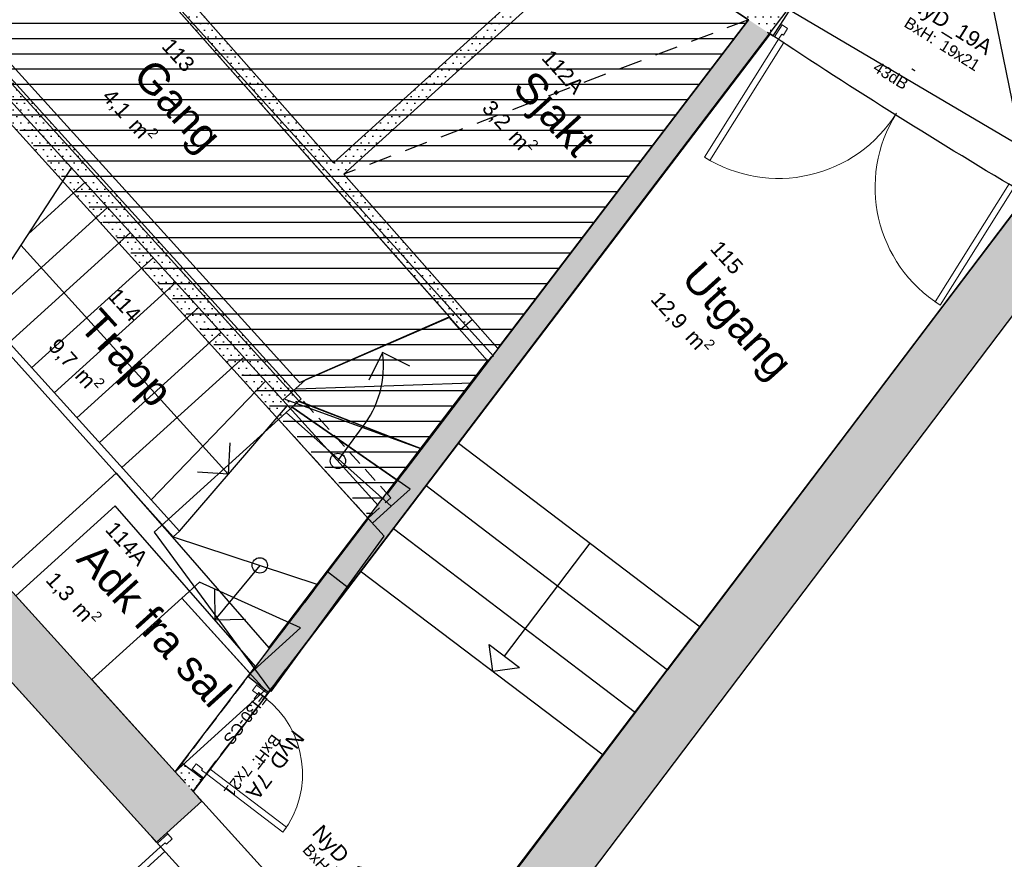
# Model space of a CAD drawing. Header units: millimetres. Extents: x 15275 to 121491, y 18097 to 137945.
# Tile 15 of 57: x 83243 to 89676, y 65772 to 71256. Entities that reach past the tile are written whole.
import ezdxf
from ezdxf.enums import TextEntityAlignment as Align

# ---------------------------------------------------------------- set-up
doc = ezdxf.new("R2010")
doc.units = ezdxf.units.MM
doc.header["$LTSCALE"] = 0.5
doc.header["$MEASUREMENT"] = 0
for name, pattern in [('DASHED 01', [500, 300, -200]), ('PLINE', [0]), ('Under snittplan', [300, 200, -100])]:
    doc.linetypes.add(name, pattern=pattern)
for name, color, linetype in [('000 2D grafikk', 7, 'Continuous'), ('20-- Bygning_ generelt', 7, 'Continuous'), ('23-- Yttervegger', 7, 'Continuous'), ('23-- Yttervegger (Skravur)', 7, 'Continuous'), ('231- Bærende yttervegger', 7, 'Continuous'), ('231- Bærende yttervegger (Skravur)', 7, 'Continuous'), ('24-- Innervegger', 7, 'Continuous'), ('24-- Innervegger (Skravur)', 7, 'Continuous'), ('241- Bærende innervegger', 7, 'Continuous'), ('241- Bærende innervegger (Skravur)', 7, 'Continuous'), ('253- Oppforet gulv_ påstøp', 7, 'Continuous'), ('71-- Bearbeidet terreng', 7, 'Continuous'), ('852- Teknisk_symbolsk informasjon_ bygning(Nye konstruksjoner)', 7, 'Continuous'), ('862- M___Nettoareal', 7, 'Continuous'), ('862- M___Nettoareal(Polylinje)', 7, 'Continuous'), ('862- M___Nettoareal(Tekst)', 7, 'Continuous')]:
    doc.layers.add(name, color=color, linetype=linetype)
doc.layers.add('234- Vinduer_ dører_ porter(Nye konstruksjoner)', color=7, linetype='Continuous', lineweight=0)
doc.layers.add('244- Vinduer_ dører_ foldevegger(Nye konstruksjoner)', color=7, linetype='Continuous', lineweight=0)
doc.styles.add('GENERATED_STYLE_1', font='arial.ttf')
pattern_1 = [(0, (0, 0), (0, 86.60254), [0, -50]), (0, (25, 43.3), (0, 86.60254), [0, -50])]

# ---------------------------------------------------------------- blocks, each defined once
blk = doc.blocks.new('Trapp_114_7', base_point=(83892, 69063.4))
at = {"layer": '862- M___Nettoareal(Polylinje)', "linetype": 'PLINE', "flags": 128}
blk.add_lwpolyline([(80821.9, 70131), (83112.4, 67603.3), (83873.4, 68293), (84239.7, 67879), (84871.2, 67154), (86299, 69027.1), (86046.8, 69312.1), (85109.8, 68904.1), (84961.6, 68769.8), (82413.2, 71572)], close=True, dxfattribs=at)
at = {"layer": '862- M___Nettoareal(Tekst)', "insert": (83520.4, 69203.4), "char_height": 100, "attachment_point": 1, "rotation": 312.16193, "style": 'GENERATED_STYLE_1'}
blk.add_mtext('\\A1;{\\pql;\\pt0,12050;\\fArial|b0|i0|c0|p0;\\W1.000000;9,7\\fArial|b0|i0|c0|p0;\\W1.000000;\\A1{\\H.66x;\\S^  ;}\\fArial|b0|i0|c0|p0;\\W1.000000; m\\fArial|b0|i0|c0|p0;\\W1.000000;\\A1{\\H.66x;\\S2^  ;}}', dxfattribs=at)
at = {"layer": '862- M___Nettoareal(Tekst)', "style": 'GENERATED_STYLE_1'}
for tag, height, p in [('ROOM_NUMBER', 100, (83887.9, 69513.3)), ('ROOM_NAME', 200, (83771.4, 69385)), ('DUMMY_861', 100, (84034.7, 69374.1)), ('DUMMY_863', 100, (83538.4, 69219.7)), ('DUMMY_862', 200, (84245.5, 68907.1))]:
    blk.add_attdef(tag, text='', height=height, rotation=312.16193, dxfattribs=at).set_placement(p, align=Align.TOP_LEFT)
blk = doc.blocks.new('Utgang_115_10', base_point=(87886, 69307))
at = {"layer": '862- M___Nettoareal(Polylinje)', "linetype": 'PLINE', "flags": 128}
blk.add_lwpolyline([(84376, 66215.7), (85737.5, 64713), (89823.6, 70110.7, -0.012911), (88146.6, 71162.3)], format="xyb", close=True, dxfattribs=at)
at = {"layer": '862- M___Nettoareal(Tekst)', "insert": (87454.7, 69513), "char_height": 100, "attachment_point": 1, "rotation": 312.16193, "style": 'GENERATED_STYLE_1'}
blk.add_mtext('\\A1;{\\pql;\\pt0,12050;\\fArial|b0|i0|c0|p0;\\W1.000000;12,9\\fArial|b0|i0|c0|p0;\\W1.000000;\\A1{\\H.66x;\\S^  ;}\\fArial|b0|i0|c0|p0;\\W1.000000; m\\fArial|b0|i0|c0|p0;\\W1.000000;\\A1{\\H.66x;\\S2^  ;}}', dxfattribs=at)
at = {"layer": '862- M___Nettoareal(Tekst)', "style": 'GENERATED_STYLE_1'}
for tag, height, p in [('ROOM_NUMBER', 100, (87822.2, 69822.9)), ('ROOM_NAME', 200, (87705.7, 69694.5)), ('DUMMY_861', 100, (87968.9, 69683.7)), ('DUMMY_863', 100, (87472.7, 69529.3)), ('DUMMY_862', 200, (88299.4, 69084.6))]:
    blk.add_attdef(tag, text='', height=height, rotation=312.16193, dxfattribs=at).set_placement(p, align=Align.TOP_LEFT)
blk = doc.blocks.new('EL rom _112_24', base_point=(85582.5, 71932))
at = {"layer": '862- M___Nettoareal(Polylinje)', "linetype": 'PLINE', "flags": 128}
blk.add_lwpolyline([(83400.9, 72460.7), (85293.9, 70321), (87040.6, 71902.6, -0.012911), (84678, 73617.3)], format="xyb", close=True, dxfattribs=at)
at = {"layer": '862- M___Nettoareal(Tekst)', "insert": (85129.1, 72162.4), "char_height": 100, "attachment_point": 1, "rotation": 312.16193, "style": 'GENERATED_STYLE_1'}
blk.add_mtext('\\A1;{\\pql;\\pt0,12050;\\fArial|b0|i0|c0|p0;\\W1.000000;5,8\\fArial|b0|i0|c0|p0;\\W1.000000;\\A1{\\H.66x;\\S^  ;}\\fArial|b0|i0|c0|p0;\\W1.000000; m\\fArial|b0|i0|c0|p0;\\W1.000000;\\A1{\\H.66x;\\S2^  ;}}', dxfattribs=at)
at = {"layer": '862- M___Nettoareal(Tekst)', "style": 'GENERATED_STYLE_1'}
for tag, height, p in [('ROOM_NUMBER', 100, (85496.6, 72472.2)), ('ROOM_NAME', 200, (85380.1, 72343.9)), ('DUMMY_861', 100, (85643.3, 72333)), ('DUMMY_863', 100, (85147.1, 72178.7)), ('DUMMY_862', 200, (86017.8, 71685.4))]:
    blk.add_attdef(tag, text='', height=height, rotation=312.16193, dxfattribs=at).set_placement(p, align=Align.TOP_LEFT)
blk = doc.blocks.new('Sjakt _112A_25', base_point=(86717.8, 70627.3))
at = {"layer": '862- M___Nettoareal(Polylinje)', "linetype": 'PLINE', "flags": 128}
blk.add_lwpolyline([(85360.2, 70246.1), (86366.2, 69109.1), (88004, 71255.6, -0.012911), (87125.4, 71844.5)], format="xyb", close=True, dxfattribs=at)
at = {"layer": '862- M___Nettoareal(Tekst)', "insert": (86353.1, 70759.8), "char_height": 100, "attachment_point": 1, "rotation": 312.16193, "style": 'GENERATED_STYLE_1'}
blk.add_mtext('\\A1;{\\pql;\\pt0,12050;\\fArial|b0|i0|c0|p0;\\W1.000000;3,2\\fArial|b0|i0|c0|p0;\\W1.000000;\\A1{\\H.66x;\\S^  ;}\\fArial|b0|i0|c0|p0;\\W1.000000; m\\fArial|b0|i0|c0|p0;\\W1.000000;\\A1{\\H.66x;\\S2^  ;}}', dxfattribs=at)
at = {"layer": '862- M___Nettoareal(Tekst)', "style": 'GENERATED_STYLE_1'}
for tag, height, p in [('ROOM_NUMBER', 100, (86720.6, 71069.7)), ('ROOM_NAME', 200, (86604.1, 70941.4)), ('DUMMY_861', 100, (86928.7, 70862.7)), ('DUMMY_863', 100, (86371.1, 70776.1)), ('DUMMY_862', 200, (87064.6, 70478.6))]:
    blk.add_attdef(tag, text='', height=height, rotation=312.16193, dxfattribs=at).set_placement(p, align=Align.TOP_LEFT)
blk = doc.blocks.new('Gang_113_26', base_point=(84231.2, 70708.4))
at = {"layer": '862- M___Nettoareal(Polylinje)', "linetype": 'PLINE', "flags": 128}
blk.add_lwpolyline([(83326.7, 72393.6), (82537.8, 71679.2), (85070.7, 68887.2), (86053.1, 69312.1)], close=True, dxfattribs=at)
at = {"layer": '862- M___Nettoareal(Tekst)', "insert": (83871.5, 70835.3), "char_height": 100, "attachment_point": 1, "rotation": 312.16193, "style": 'GENERATED_STYLE_1'}
blk.add_mtext('\\A1;{\\pql;\\pt0,12050;\\fArial|b0|i0|c0|p0;\\W1.000000;4,1\\fArial|b0|i0|c0|p0;\\W1.000000;\\A1{\\H.66x;\\S^  ;}\\fArial|b0|i0|c0|p0;\\W1.000000; m\\fArial|b0|i0|c0|p0;\\W1.000000;\\A1{\\H.66x;\\S2^  ;}}', dxfattribs=at)
at = {"layer": '862- M___Nettoareal(Tekst)', "style": 'GENERATED_STYLE_1'}
for tag, height, p in [('ROOM_NUMBER', 100, (84239, 71145.2)), ('ROOM_NAME', 200, (84122.5, 71016.8)), ('DUMMY_861', 100, (84385.7, 71006)), ('DUMMY_863', 100, (83889.5, 70851.6)), ('DUMMY_862', 200, (84572.9, 70565.2))]:
    blk.add_attdef(tag, text='', height=height, rotation=312.16193, dxfattribs=at).set_placement(p, align=Align.TOP_LEFT)
blk = doc.blocks.new('Adk fra sal_114A_27', base_point=(84072.4, 67320.6))
at = {"layer": '862- M___Nettoareal(Polylinje)', "linetype": 'PLINE', "flags": 128}
blk.add_lwpolyline([(83219.1, 67492.4), (84259.9, 66343.8), (84784.6, 67032.2), (83867.9, 68079.9)], close=True, dxfattribs=at)
at = {"layer": '862- M___Nettoareal(Tekst)', "insert": (83503, 67679), "char_height": 100, "attachment_point": 1, "rotation": 312.16193, "style": 'GENERATED_STYLE_1'}
blk.add_mtext('\\A1;{\\pql;\\pt0,12050;\\fArial|b0|i0|c0|p0;\\W1.000000;1,3\\fArial|b0|i0|c0|p0;\\W1.000000;\\A1{\\H.66x;\\S^  ;}\\fArial|b0|i0|c0|p0;\\W1.000000; m\\fArial|b0|i0|c0|p0;\\W1.000000;\\A1{\\H.66x;\\S2^  ;}}', dxfattribs=at)
at = {"layer": '862- M___Nettoareal(Tekst)', "style": 'GENERATED_STYLE_1'}
for tag, height, p in [('ROOM_NUMBER', 100, (83870.4, 67988.9)), ('ROOM_NAME', 200, (83754, 67860.6)), ('DUMMY_861', 100, (84078.6, 67781.9)), ('DUMMY_863', 100, (83521, 67695.3)), ('DUMMY_862', 200, (84623.7, 66945.8))]:
    blk.add_attdef(tag, text='', height=height, rotation=312.16193, dxfattribs=at).set_placement(p, align=Align.TOP_LEFT)
blk = doc.blocks.new('Dørstempel[2]', base_point=(89099.4, 70849.5))
at = {"layer": '852- Teknisk_symbolsk informasjon_ bygning(Nye konstruksjoner)', "char_height": 75, "attachment_point": 1, "rotation": 327.89037, "style": 'GENERATED_STYLE_1'}
for s, insert in [('\\A1;{\\pql;\\pt0,50;\\fArial|b0|i0|c0|p0;\\W1.000000;19\\fArial|b0|i0|c0|p0;\\W1.000000;\\A1{\\H.66x;\\S^  ;}\\fArial|b0|i0|c0|p0;\\W1.000000;\\fArial|b0|i0|c0|p0;\\W1.000000;\\A1{\\H.66x;\\S^  ;}}', (89285.5, 71129.9)), ('\\A1;{\\pql;\\pt0,50;\\fArial|b0|i0|c0|p0;\\W1.000000;x21\\fArial|b0|i0|c0|p0;\\W1.000000;\\A1{\\H.66x;\\S^  ;}\\fArial|b0|i0|c0|p0;\\W1.000000;\\fArial|b0|i0|c0|p0;\\W1.000000;\\A1{\\H.66x;\\S^  ;}}', (89382.4, 71069.1))]:
    blk.add_mtext(s, dxfattribs=dict(at, insert=insert))
at = {"layer": '852- Teknisk_symbolsk informasjon_ bygning(Nye konstruksjoner)', "style": 'GENERATED_STYLE_1'}
blk.add_attdef('AC_WIDO_ID', text='', height=100, rotation=327.89037, dxfattribs=at).set_placement((89287.3, 71154.4), align=Align.BOTTOM_CENTER)
for tag, p in [('strUnitPrefix', (89246.2, 71157.7)), ('DUMMY_229', (89183.5, 71075)), ('DUMMY_231', (89120.9, 70958)), ('strAcousticPrefix', (89058.2, 70858.2))]:
    blk.add_attdef(tag, text='', height=75, rotation=327.89037, dxfattribs=at).set_placement(p, align=Align.TOP_RIGHT)
for tag, p in [('DUMMY_230', (89231.9, 71044.6)), ('DUMMY_228', (89532, 70995.5)), ('DUMMY_232', (89169.3, 70944.8)), ('DUMMY_233', (89106.6, 70845))]:
    blk.add_attdef(tag, text='', height=75, rotation=327.89037, dxfattribs=at).set_placement(p, align=Align.TOP_LEFT)
blk = doc.blocks.new('Dør metall tofløyet[12]')
at = {"layer": '234- Vinduer_ dører_ porter(Nye konstruksjoner)', "linetype": 'PLINE'}
for centre, start, end in [((88200.8, 71127.7), 237.89037, 327.89037), ((89740.7, 70161.3), 147.89037, 237.89037)]:
    blk.add_arc(centre, 909, start, end, dxfattribs=at)
at = {"layer": '244- Vinduer_ dører_ foldevegger(Nye konstruksjoner)', "linetype": 'PLINE'}
for p, q in [((88214.9, 71227.4), (88301.3, 71359.9)), ((88214.9, 71227.4), (88301.3, 71359.9)), ((88164.7, 71150.3), (88214.9, 71227.4)), ((88164.8, 71150.5), (88214.9, 71227.4)), ((88164.8, 71150.5), (88214.9, 71227.4)), ((88223.4, 71222.1), (88174.5, 71144.1)), ((88223.4, 71222.1), (88214.9, 71227.4)), ((88259.8, 71199.2), (88223.4, 71222.1)), ((88174.5, 71144.1), (88164.7, 71150.3)), ((88174.5, 71144.1), (88200.8, 71127.7)), ((88200.8, 71127.7), (88222, 71161.5)), ((88222, 71161.5), (88232.2, 71155.2)), ((88232.2, 71155.2), (88259.8, 71199.2)), ((87717.6, 70357.7), (88200.8, 71127.7)), ((88234.7, 71106.4), (87751.5, 70336.4)), ((88200.8, 71127.7), (88234.7, 71106.4)), ((87751.5, 70336.4), (87717.6, 70357.7)), ((89824.3, 70217.5), (89906.1, 70352.9)), ((89824.3, 70217.5), (89906.1, 70352.9)), ((89779.4, 70245.6), (89751.8, 70201.6)), ((89815.8, 70222.8), (89779.4, 70245.6)), ((89706.8, 70182.6), (89223.6, 69412.6)), ((89740.7, 70161.3), (89706.8, 70182.6)), ((89761.9, 70195.2), (89740.7, 70161.3)), ((89751.8, 70201.6), (89761.9, 70195.2)), ((89766.9, 70144.8), (89815.8, 70222.8)), ((89776.7, 70138.7), (89824.3, 70217.5)), ((89776.8, 70138.9), (89824.3, 70217.5)), ((89776.8, 70138.9), (89824.3, 70217.5)), ((89815.8, 70222.8), (89824.3, 70217.5)), ((89257.5, 69391.4), (89740.7, 70161.3)), ((89740.7, 70161.3), (89766.9, 70144.8)), ((89766.9, 70144.8), (89776.7, 70138.7)), ((89223.6, 69412.6), (89257.5, 69391.4))]:
    blk.add_line(p, q, dxfattribs=at)
for radius, start, end in [(55432, 236.86673, 236.91117), (55432, 236.86673, 236.91117), (55432, 236.86673, 236.91117), (55682, 236.86693, 236.91117), (55682, 236.86693, 236.91117), (55432, 238.86957, 238.91401), (55432, 238.86957, 238.91401), (55432, 238.86957, 238.91401), (55682, 238.86957, 238.91381), (55682, 238.86957, 238.91381)]:
    blk.add_arc((118563.7, 117802.2), radius, start, end, dxfattribs=at)
at = {"layer": '852- Teknisk_symbolsk informasjon_ bygning(Nye konstruksjoner)'}
ref = blk.add_blockref('Dørstempel[2]', (89099.4, 70849.5), dxfattribs=at)
ref.add_attrib('AC_WIDO_ID', 'NyD_19A', dxfattribs={"color": 7, "height": 100, "rotation": 327.89037, "style": 'GENERATED_STYLE_1'}).set_placement((89287.3, 71154.4), align=Align.BOTTOM_CENTER)
ref.add_attrib('strUnitPrefix', 'BxH:', dxfattribs={"color": 7, "height": 75, "rotation": 327.89037, "style": 'GENERATED_STYLE_1'}).set_placement((89246.2, 71157.7), align=Align.TOP_RIGHT)
ref.add_attrib('strAcousticPrefix', '43dB', dxfattribs={"color": 7, "height": 75, "rotation": 327.89037, "style": 'GENERATED_STYLE_1'}).set_placement((89058.2, 70858.2), align=Align.TOP_RIGHT)
ref.add_attrib('DUMMY_231', '-', dxfattribs={"color": 7, "height": 75, "rotation": 327.89037, "style": 'GENERATED_STYLE_1'}).set_placement((89120.9, 70958), align=Align.TOP_RIGHT)
blk = doc.blocks.new('Dørstempel[6]', base_point=(84518.2, 66682.7))
at = {"layer": '852- Teknisk_symbolsk informasjon_ bygning(Nye konstruksjoner)', "char_height": 75, "attachment_point": 1, "rotation": 232.68305, "style": 'GENERATED_STYLE_1'}
for s, insert in [('\\A1;{\\pql;\\pt0,50;\\fArial|b0|i0|c0|p0;\\W1.000000;7\\fArial|b0|i0|c0|p0;\\W1.000000;\\A1{\\H.66x;\\S^  ;}\\fArial|b0|i0|c0|p0;\\W1.000000;\\fArial|b0|i0|c0|p0;\\W1.000000;\\A1{\\H.66x;\\S^  ;}}', (84768.7, 66351.6)), ('\\A1;{\\pql;\\pt0,50;\\fArial|b0|i0|c0|p0;\\W1.000000;x21\\fArial|b0|i0|c0|p0;\\W1.000000;\\A1{\\H.66x;\\S^  ;}\\fArial|b0|i0|c0|p0;\\W1.000000;\\fArial|b0|i0|c0|p0;\\W1.000000;\\A1{\\H.66x;\\S^  ;}}', (84734, 66306.1))]:
    blk.add_mtext(s, dxfattribs=dict(at, insert=insert))
at = {"layer": '852- Teknisk_symbolsk informasjon_ bygning(Nye konstruksjoner)', "style": 'GENERATED_STYLE_1'}
for tag, p in [('DUMMY_232', (84535.8, 66601)), ('strFirePrefix', (84629.5, 66512.4)), ('DUMMY_229', (84723.2, 66458.1)), ('strUnitPrefix', (84817, 66369.5))]:
    blk.add_attdef(tag, text='', height=75, rotation=232.68305, dxfattribs=at).set_placement(p, align=Align.TOP_RIGHT)
blk.add_attdef('AC_WIDO_ID', text='', height=100, rotation=232.68305, dxfattribs=at).set_placement((84849.9, 66435.3), align=Align.BOTTOM_CENTER)
for tag, p in [('DUMMY_233', (84501.1, 66555.6)), ('DUMMY_231', (84594.9, 66484.1)), ('DUMMY_230', (84688.6, 66412.7)), ('DUMMY_228', (84647.1, 66163.8))]:
    blk.add_attdef(tag, text='', height=75, rotation=232.68305, dxfattribs=at).set_placement(p, align=Align.TOP_LEFT)
blk = doc.blocks.new('Dør metall[19]')
at = {"layer": '234- Vinduer_ dører_ porter(Nye konstruksjoner)', "linetype": 'PLINE'}
blk.add_arc((84463, 66329.9), 628, 322.68305, 52.68305, dxfattribs=at)
at = {"layer": '244- Vinduer_ dører_ foldevegger(Nye konstruksjoner)', "linetype": 'PLINE'}
for p, q in [((84733.4, 66965), (84759.5, 66999.2)), ((84733.4, 66965), (84759.5, 66999.2)), ((84795.4, 66917.7), (84733.4, 66965)), ((84795.4, 66917.7), (84733.4, 66965)), ((84789.4, 66909.8), (84763.3, 66875.6)), ((84789.4, 66909.8), (84795.4, 66917.7)), ((84862.5, 66854), (84789.4, 66909.8)), ((84868.6, 66861.9), (84795.4, 66917.7)), ((84868.6, 66861.9), (84795.4, 66917.7)), ((84868.6, 66861.9), (84795.4, 66917.7)), ((84868.6, 66861.9), (84894.7, 66896.1)), ((84868.6, 66861.9), (84894.7, 66896.1)), ((84763.3, 66875.6), (84804.6, 66844)), ((84804.6, 66844), (84811.9, 66853.6)), ((84811.9, 66853.6), (84843.7, 66829.3)), ((84843.7, 66829.3), (84862.5, 66854)), ((84862.5, 66854), (84868.6, 66861.9)), ((84303, 66400.3), (84276.9, 66366.1)), ((84303, 66400.3), (84276.9, 66366.1)), ((84365, 66353.1), (84303, 66400.3)), ((84365, 66353.1), (84303, 66400.3)), ((84397.1, 66395.2), (84371.1, 66361)), ((84438.5, 66363.7), (84397.1, 66395.2)), ((84371.1, 66361), (84365, 66353.1)), ((84438.2, 66297.3), (84365, 66353.1)), ((84438.2, 66297.3), (84365, 66353.1)), ((84438.2, 66297.3), (84365, 66353.1)), ((84371.1, 66361), (84444.2, 66305.2)), ((84431.2, 66354.1), (84438.5, 66363.7)), ((84463, 66329.9), (84431.2, 66354.1)), ((84444.2, 66305.2), (84463, 66329.9)), ((84463, 66329.9), (84487.3, 66361.7)), ((84962.5, 65949.2), (84463, 66329.9)), ((84487.3, 66361.7), (84986.7, 65981)), ((84438.2, 66297.3), (84412.1, 66263.1)), ((84438.2, 66297.3), (84412.1, 66263.1)), ((84444.2, 66305.2), (84438.2, 66297.3)), ((84986.7, 65981), (84962.5, 65949.2))]:
    blk.add_line(p, q, dxfattribs=at)
at = {"layer": '852- Teknisk_symbolsk informasjon_ bygning(Nye konstruksjoner)'}
ref = blk.add_blockref('Dørstempel[6]', (84518.2, 66682.7), dxfattribs=at)
ref.add_attrib('AC_WIDO_ID', 'NyD_7A', dxfattribs={"color": 7, "height": 100, "rotation": 232.68305, "style": 'GENERATED_STYLE_1'}).set_placement((84849.9, 66435.3), align=Align.BOTTOM_CENTER)
ref.add_attrib('strUnitPrefix', 'BxH:', dxfattribs={"color": 7, "height": 75, "rotation": 232.68305, "style": 'GENERATED_STYLE_1'}).set_placement((84817, 66369.5), align=Align.TOP_RIGHT)
ref.add_attrib('strFirePrefix', 'EI30-CS', dxfattribs={"color": 7, "height": 75, "rotation": 232.68305, "style": 'GENERATED_STYLE_1'}).set_placement((84629.5, 66512.4), align=Align.TOP_RIGHT)
blk = doc.blocks.new('Dørstempel[7]', base_point=(85064.3, 65456))
at = {"layer": '852- Teknisk_symbolsk informasjon_ bygning(Nye konstruksjoner)', "char_height": 75, "attachment_point": 1, "rotation": 312.18069, "style": 'GENERATED_STYLE_1'}
for s, insert in [('\\A1;{\\pql;\\pt0,50;\\fArial|b0|i0|c0|p0;\\W1.000000;19\\fArial|b0|i0|c0|p0;\\W1.000000;\\A1{\\H.66x;\\S^  ;}\\fArial|b0|i0|c0|p0;\\W1.000000;\\fArial|b0|i0|c0|p0;\\W1.000000;\\A1{\\H.66x;\\S^  ;}}', (85319.4, 65675.6)), ('\\A1;{\\pql;\\pt0,50;\\fArial|b0|i0|c0|p0;\\W1.000000;x21\\fArial|b0|i0|c0|p0;\\W1.000000;\\A1{\\H.66x;\\S^  ;}\\fArial|b0|i0|c0|p0;\\W1.000000;\\fArial|b0|i0|c0|p0;\\W1.000000;\\A1{\\H.66x;\\S^  ;}}', (85396.2, 65590.8))]:
    blk.add_mtext(s, dxfattribs=dict(at, insert=insert))
at = {"layer": '852- Teknisk_symbolsk informasjon_ bygning(Nye konstruksjoner)', "style": 'GENERATED_STYLE_1'}
for tag, p in [('strUnitPrefix', (85293.7, 65712.3)), ('DUMMY_229', (85206.3, 65650.3)), ('strAcousticPrefix', (85031.7, 65474.9)), ('DUMMY_231', (85119, 65554))]:
    blk.add_attdef(tag, text='', height=75, rotation=312.18069, dxfattribs=at).set_placement(p, align=Align.TOP_RIGHT)
blk.add_attdef('AC_WIDO_ID', text='', height=100, rotation=312.18069, dxfattribs=at).set_placement((85326.3, 65698.9), align=Align.BOTTOM_CENTER)
for tag, p in [('DUMMY_230', (85244.7, 65608)), ('DUMMY_232', (85157.4, 65528.8)), ('DUMMY_233', (85070.1, 65449.7)), ('DUMMY_228', (85520.2, 65479.4))]:
    blk.add_attdef(tag, text='', height=75, rotation=312.18069, dxfattribs=at).set_placement(p, align=Align.TOP_LEFT)
blk = doc.blocks.new('Dør tofløyet[20]')
at = {"layer": '234- Vinduer_ dører_ porter(Nye konstruksjoner)', "linetype": 'PLINE'}
for centre, start, end in [((84164.2, 65853.6), 222.18069, 312.18069), ((85371.5, 64521.2), 132.18069, 222.18069)]:
    blk.add_arc(centre, 899, start, end, dxfattribs=at)
at = {"layer": '244- Vinduer_ dører_ foldevegger(Nye konstruksjoner)', "linetype": 'PLINE'}
for p, q in [((84204.9, 65945.8), (84433.1, 66152.6)), ((84204.9, 65945.8), (84433.1, 66152.6)), ((84433.1, 66152.6), (84404.2, 66184.5)), ((84433.1, 66152.6), (84404.2, 66184.5)), ((84136.7, 65884), (84204.9, 65945.8)), ((84136.7, 65884), (84204.9, 65945.8)), ((84136.7, 65884), (84204.9, 65945.8)), ((84211.6, 65938.4), (84143.4, 65876.6)), ((84211.6, 65938.4), (84204.9, 65945.8)), ((84240.5, 65906.5), (84211.6, 65938.4)), ((84136.7, 65884), (84107.8, 65915.9)), ((84136.7, 65884), (84107.8, 65915.9)), ((84143.4, 65876.6), (84136.7, 65884)), ((84143.4, 65876.6), (84164.2, 65853.6)), ((84164.2, 65853.6), (84193.9, 65880.5)), ((84193.9, 65880.5), (84201.9, 65871.6)), ((84201.9, 65871.6), (84240.5, 65906.5)), ((83498, 65250), (84164.2, 65853.6)), ((84191.1, 65824), (83524.9, 65220.3)), ((84164.2, 65853.6), (84191.1, 65824)), ((83524.9, 65220.3), (83498, 65250)), ((85467.2, 64552.6), (85695.5, 64759.5)), ((85467.2, 64552.6), (85695.5, 64759.5)), ((85695.5, 64759.5), (85724.4, 64727.6)), ((85695.5, 64759.5), (85724.4, 64727.6)), ((85431.7, 64591.9), (85393.1, 64557)), ((85460.5, 64560.1), (85431.7, 64591.9)), ((85344.7, 64550.9), (84678.5, 63947.2)), ((84705.4, 63917.6), (85371.5, 64521.2)), ((85371.5, 64521.2), (85344.7, 64550.9)), ((85401.2, 64548.1), (85371.5, 64521.2)), ((85371.5, 64521.2), (85392.4, 64498.3)), ((85392.4, 64498.3), (85460.5, 64560.1)), ((85393.1, 64557), (85401.2, 64548.1)), ((85399.1, 64490.9), (85467.2, 64552.6)), ((85399.1, 64490.9), (85467.2, 64552.6)), ((85399.1, 64490.9), (85467.2, 64552.6)), ((85460.5, 64560.1), (85467.2, 64552.6)), ((85392.4, 64498.3), (85399.1, 64490.9)), ((85399.1, 64490.9), (85427.9, 64459)), ((85399.1, 64490.9), (85427.9, 64459)), ((84678.5, 63947.2), (84705.4, 63917.6))]:
    blk.add_line(p, q, dxfattribs=at)
at = {"layer": '852- Teknisk_symbolsk informasjon_ bygning(Nye konstruksjoner)'}
ref = blk.add_blockref('Dørstempel[7]', (85064.3, 65456), dxfattribs=at)
ref.add_attrib('AC_WIDO_ID', 'NyD_19B', dxfattribs={"color": 7, "height": 100, "rotation": 312.18069, "style": 'GENERATED_STYLE_1'}).set_placement((85326.3, 65698.9), align=Align.BOTTOM_CENTER)
ref.add_attrib('strUnitPrefix', 'BxH:', dxfattribs={"color": 7, "height": 75, "rotation": 312.18069, "style": 'GENERATED_STYLE_1'}).set_placement((85293.7, 65712.3), align=Align.TOP_RIGHT)
ref.add_attrib('strAcousticPrefix', '38dB', dxfattribs={"color": 7, "height": 75, "rotation": 312.18069, "style": 'GENERATED_STYLE_1'}).set_placement((85031.7, 65474.9), align=Align.TOP_RIGHT)
ref.add_attrib('DUMMY_231', '-', dxfattribs={"color": 7, "height": 75, "rotation": 312.18069, "style": 'GENERATED_STYLE_1'}).set_placement((85119, 65554), align=Align.TOP_RIGHT)

msp = doc.modelspace()

# ---------------------------------------------------------------- hatches: boundary and pattern name
at = {"linetype": 'Continuous'}
h = msp.add_hatch(dxfattribs=at)
h.set_pattern_fill('Linjer_100_mm', color=256, style=0, pattern_type=2)
h.set_pattern_definition([(0, (81437.59, 74033.64), (0, 100), [])])
h.paths.add_polyline_path([(74871.2, 80141.7), (76556.6, 81723.5, 0.020171), (78801.4, 79035.2), (79001.8, 78812), (79514, 79271.9, 0.029335), (84887.9, 74321.5), (84475, 73774.5), (88004, 71255.6), (85530.3, 68010.4), (82355.4, 71514.2), (82537.7, 71679.3)])
at = {"layer": '23-- Yttervegger (Skravur)', "linetype": 'Continuous'}
h = msp.add_hatch(dxfattribs=at)
h.set_pattern_fill('Eksisterende_konstruksjon', color=256, style=0, pattern_type=2)
h.set_pattern_definition(pattern_1)
h.paths.add_polyline_path([(103524.4, 88209.3), (85737.5, 64713), (86010.9, 64411.4), (103849.1, 87975.5)])
h = msp.add_hatch(dxfattribs=at)
h.set_pattern_fill('Eksisterende_konstruksjon', color=256, style=0, pattern_type=2)
h.set_pattern_definition(pattern_1)
h.paths.add_polyline_path([(80660.3, 70316.3), (80363.8, 70047.7), (84136.7, 65884), (84433.1, 66152.6)])
at = {"layer": '231- Bærende yttervegger (Skravur)', "linetype": 'Continuous'}
h = msp.add_hatch(dxfattribs=at)
h.set_pattern_fill('Eksisterende_konstruksjon', color=256, style=0, pattern_type=2)
h.set_pattern_definition(pattern_1)
h.paths.add_polyline_path([(85360.2, 70246.1), (87125.4, 71844.5), (87040.6, 71902.6), (85293.9, 70321)])
h = msp.add_hatch(dxfattribs=at)
h.set_pattern_fill('Eksisterende_konstruksjon', color=256, style=0, pattern_type=2)
h.set_pattern_definition(pattern_1)
h.paths.add_polyline_path([(84106.4, 71663.2), (84031.6, 71597), (86123.8, 69232.1), (86198.7, 69298.4)])
h = msp.add_hatch(dxfattribs=at)
h.set_pattern_fill('Eksisterende_konstruksjon', color=256, style=0, pattern_type=2)
h.set_pattern_definition(pattern_1)
h.paths.add_polyline_path([(82492.5, 71638.3), (82344.3, 71504), (84934.7, 68644.8), (85082.9, 68779.1)])
at = {"layer": '24-- Innervegger (Skravur)', "linetype": 'Continuous'}
h = msp.add_hatch(dxfattribs=at)
h.set_pattern_fill('Eksisterende_konstruksjon', color=256, style=0, pattern_type=2)
h.set_pattern_definition(pattern_1)
h.paths.add_polyline_path([(88004, 71255.6), (84733.4, 66965), (84868.6, 66861.9), (88146.6, 71162.3)])
h = msp.add_hatch(dxfattribs=at)
h.set_pattern_fill('Eksisterende_konstruksjon', color=256, style=0, pattern_type=2)
h.set_pattern_definition(pattern_1)
h.paths.add_polyline_path([(85254.9, 67649.2), (85390.1, 67546.1), (88146.6, 71162.3), (88004, 71255.6)])
h = msp.add_hatch(dxfattribs=at)
h.set_pattern_fill('Eksisterende_konstruksjon', color=256, style=0, pattern_type=2)
h.set_pattern_definition(pattern_1)
h.paths.add_polyline_path([(84259.9, 66343.8), (84376, 66215.7), (84438.2, 66297.3), (84303, 66400.3)])
at = {"layer": '241- Bærende innervegger (Skravur)', "linetype": 'Continuous'}
h = msp.add_hatch(dxfattribs=at)
h.set_pattern_fill('Eksisterende_konstruksjon', color=256, style=0, pattern_type=2)
h.set_pattern_definition(pattern_1)
h.paths.add_polyline_path([(84792.2, 73530.7, 0.01854), (88164.8, 71150.5), (88301.3, 71359.9, -0.018546), (84942.8, 73730.3)])

# ---------------------------------------------------------------- linework, layer by layer
at = {"layer": '000 2D grafikk', "linetype": 'PLINE'}
msp.add_line((85225.3, 92815.5), (89785.1, 70431.8), dxfattribs=at)
for centre in [(85322.4, 68374), (84812.1, 67691.9)]:
    msp.add_circle(centre, 50, dxfattribs=at)
at = {"layer": '20-- Bygning_ generelt', "linetype": 'PLINE'}
for p, q in [((86309.6, 67175.2), (86508.9, 67024.2)), ((86333.7, 67000.1), (86309.6, 67175.2)), ((86333.7, 67000.1), (86508.9, 67024.2))]:
    msp.add_line(p, q, dxfattribs=at)
at = {"layer": '20-- Bygning_ generelt', "linetype": 'DASHED 01', "flags": 128}
msp.add_lwpolyline([(88004, 71255.6), (85360.2, 70246.1)], dxfattribs=at)
at = {"layer": '20-- Bygning_ generelt', "linetype": 'PLINE', "flags": 128}
for points in [[(82368.7, 68430.9), (83583.2, 70291.4), (83570.1, 70271.4)], [(83298.9, 69855.8), (83671.7, 70193.7)], [(83023.7, 69310.1), (83819.2, 70030.9)], [(83172.8, 69145.5), (83968.3, 69866.3)], [(83251.6, 69783.4), (84606.4, 68287.8)], [(83321, 68981.8), (84116.5, 69702.7)], [(83468, 68819.4), (84263.6, 69540.3)], [(83616, 68656), (84411.6, 69376.9)], [(83765.1, 68495.2), (84558.7, 69214.3)], [(85792.7, 68992), (85614, 69081), (85524.4, 68901.1)], [(83911, 68330.2), (84706.7, 69051.2)], [(84101.9, 68119.5), (84849.6, 68893.9)], [(85051.4, 68845.2), (86195.9, 68883.7)], [(84961.4, 68770.8), (85585, 68082.3)], [(84975.9, 68776.8), (85867.4, 68452.6)], [(84286.4, 67915.7), (84993.9, 68735)], [(84615.6, 68492.8), (84606.4, 68287.8), (84405.2, 68300.5)], [(86110.1, 68489.4), (87688.3, 67290)], [(85899.3, 68212.8), (87476.2, 67009.8)], [(85685.9, 67932.9), (87265.7, 66731.7)], [(84245.9, 67879), (85191.8, 67566.4)], [(86968.2, 67837.3), (86409.2, 67099.7)], [(84812.1, 67691.9), (84518, 67336.9)], [(85468.3, 67655.9), (87055, 66453.4)], [(84515.3, 67536.6), (84518, 67336.9), (84718.9, 67339.6)]]:
    msp.add_lwpolyline(points, dxfattribs=at)
msp.add_lwpolyline([(84245.9, 67879), (82949.4, 69320.3), (82976.6, 69362.2), (84286.4, 67915.7)], close=True, dxfattribs=at)
msp.add_lwpolyline([(85322.4, 68374), (85480.3, 68591.9, 0.204624), (85614, 69081)], format="xyb", dxfattribs=at)
at = {"layer": '23-- Yttervegger', "linetype": 'PLINE'}
for p, q in [((84204.9, 65945.8), (84433.1, 66152.6)), ((84433.1, 66152.6), (84404.2, 66184.5)), ((84136.7, 65884), (84204.9, 65945.8)), ((84136.7, 65884), (84107.8, 65915.9))]:
    msp.add_line(p, q, dxfattribs=at)
at = {"layer": '23-- Yttervegger', "linetype": 'PLINE', "flags": 128}
for points in [[(85765.2, 64086.8), (104090.6, 88294.5)], [(84259.9, 66343.8), (80828.1, 70131)], [(89823.6, 70110.7), (87476.2, 67009.8)], [(80363.8, 70047.7), (84136.7, 65884)], [(87373.6, 66874.3), (85737.5, 64713)], [(84433.1, 66152.6), (84376, 66215.7)]]:
    msp.add_lwpolyline(points, dxfattribs=at)
at = {"layer": '231- Bærende yttervegger', "linetype": 'PLINE', "flags": 128}
for points in [[(87040.6, 71902.6), (85293.9, 70321)], [(85360.2, 70246.1), (87125.4, 71844.5)], [(85293.9, 70321), (84106.4, 71663.2)], [(85082.9, 68779.1), (82492.5, 71638.3)], [(84031.6, 71597), (86123.8, 69232.1)], [(82344.3, 71504), (84934.7, 68644.8)], [(86198.7, 69298.4), (85360.2, 70246.1)], [(86123.8, 69232.1), (86198.7, 69298.4)], [(85082.9, 68779.1), (84934.7, 68644.8)]]:
    msp.add_lwpolyline(points, dxfattribs=at)
at = {"layer": '231- Bærende yttervegger', "linetype": 'Under snittplan', "flags": 128}
for points in [[(85667.3, 68133.9), (85082.9, 68779.1)], [(84934.7, 68644.8), (85519.1, 67999.7)], [(85519.1, 67999.7), (85667.3, 68133.9)]]:
    msp.add_lwpolyline(points, dxfattribs=at)
at = {"layer": '24-- Innervegger', "linetype": 'PLINE'}
for p, q in [((84733.4, 66965), (84759.5, 66999.2)), ((84795.4, 66917.7), (84733.4, 66965)), ((84868.6, 66861.9), (84795.4, 66917.7)), ((84868.6, 66861.9), (84894.7, 66896.1)), ((84303, 66400.3), (84276.9, 66366.1)), ((84365, 66353.1), (84303, 66400.3)), ((84438.2, 66297.3), (84365, 66353.1)), ((84438.2, 66297.3), (84412.1, 66263.1))]:
    msp.add_line(p, q, dxfattribs=at)
at = {"layer": '24-- Innervegger', "linetype": 'PLINE', "flags": 128}
for points in [[(88004, 71255.6), (85644, 68159.7)], [(88004, 71255.6), (85758.6, 68310)], [(84868.6, 66861.9), (88146.6, 71162.3)], [(85894.2, 68207.4), (88146.6, 71162.3)], [(85655.6, 68174.8), (85644, 68159.7)], [(85390.1, 67546.1), (85791.1, 68072.2)], [(85520.7, 67997.9), (84733.4, 66965)], [(85520.7, 67997.9), (85254.9, 67649.2)], [(85390.1, 67546.1), (85254.9, 67649.2)], [(84303, 66400.3), (84259.9, 66343.8)], [(84376, 66215.7), (84438.2, 66297.3)]]:
    msp.add_lwpolyline(points, dxfattribs=at)
at = {"layer": '24-- Innervegger', "linetype": 'Under snittplan', "flags": 128}
for points in [[(85254.9, 67649.2), (84259.9, 66343.8)], [(84376, 66215.7), (85390.1, 67546.1)], [(84259.9, 66343.8), (84376, 66215.7)]]:
    msp.add_lwpolyline(points, dxfattribs=at)
at = {"layer": '241- Bærende innervegger', "linetype": 'PLINE'}
for p, q in [((88214.9, 71227.4), (88301.3, 71359.9)), ((88164.8, 71150.5), (88214.9, 71227.4))]:
    msp.add_line(p, q, dxfattribs=at)
for start, end in [(235.62504, 236.71343), (236.86693, 236.91117), (236.88881, 236.91117)]:
    msp.add_arc((118563.7, 117802.2), 55682, start, end, dxfattribs=at)
at = {"layer": '253- Oppforet gulv_ påstøp', "linetype": 'PLINE', "flags": 128}
for points in [[(83326.7, 72393.6), (82477.4, 71624.5), (85068, 68765.6), (85867.8, 68453.2), (86326.1, 69054.5), (86338.5, 69057.3)], [(88260.6, 71324.3), (84375.9, 66215.5), (85733.2, 64716.4), (89978.6, 70313)], [(85024, 68725.8), (85710.3, 68247.3), (85867.8, 68453.2), (85063.8, 68761.8)], [(84984.2, 68689.7), (85671.2, 68078.1), (85793.8, 68189.1), (85024, 68725.8)], [(84934.6, 68644.7), (84122.6, 67909), (84885.4, 66867.4), (85625.4, 67882.3)], [(84934.6, 68644.7), (85548.7, 67967), (85671.2, 68078.1), (84984.2, 68689.7)], [(84418.2, 67582.8), (84303, 67478.4), (84749.3, 66985.9), (85077, 67282.8)], [(83714.8, 66945.4), (84259.9, 66343.8), (84848.1, 66876.8), (84303, 67478.4)]]:
    msp.add_lwpolyline(points, close=True, dxfattribs=at)
at = {"layer": '71-- Bearbeidet terreng', "linetype": 'PLINE', "flags": 128}
msp.add_lwpolyline([(83494.3, 58507.4), (87517.5, 62153), (80335.7, 70078.7), (82045.8, 71628.3), (63225.3, 92398.5), (57492, 87203.4)], close=True, dxfattribs=at)

# ---------------------------------------------------------------- block references
at = {"layer": '244- Vinduer_ dører_ foldevegger(Nye konstruksjoner)', "linetype": 'PLINE'}
for name in ['Dør metall tofløyet[12]', 'Dør metall[19]', 'Dør tofløyet[20]']:
    msp.add_blockref(name, (0, 0), dxfattribs=at)
at = {"layer": '862- M___Nettoareal', "linetype": 'Continuous'}
ref = msp.add_blockref('EL rom _112_24', (85582.5, 71932), dxfattribs=at)
ref.add_attrib('ROOM_NAME', 'EL rom ', dxfattribs={"layer": '862- M___Nettoareal(Tekst)', "color": 7, "height": 200, "rotation": 312.16193, "style": 'GENERATED_STYLE_1'}).set_placement((85380.1, 72343.9), align=Align.TOP_LEFT)
ref.add_attrib('ROOM_NUMBER', '112', dxfattribs={"layer": '862- M___Nettoareal(Tekst)', "color": 7, "height": 100, "rotation": 312.16193, "style": 'GENERATED_STYLE_1'}).set_placement((85496.6, 72472.2), align=Align.TOP_LEFT)
ref = msp.add_blockref('Gang_113_26', (84231.2, 70708.4), dxfattribs=at)
ref.add_attrib('ROOM_NAME', 'Gang', dxfattribs={"layer": '862- M___Nettoareal(Tekst)', "color": 7, "height": 200, "rotation": 312.16193, "style": 'GENERATED_STYLE_1'}).set_placement((84122.5, 71016.8), align=Align.TOP_LEFT)
ref.add_attrib('ROOM_NUMBER', '113', dxfattribs={"layer": '862- M___Nettoareal(Tekst)', "color": 7, "height": 100, "rotation": 312.16193, "style": 'GENERATED_STYLE_1'}).set_placement((84239, 71145.2), align=Align.TOP_LEFT)
ref = msp.add_blockref('Sjakt _112A_25', (86717.8, 70627.3), dxfattribs=at)
ref.add_attrib('ROOM_NAME', 'Sjakt ', dxfattribs={"layer": '862- M___Nettoareal(Tekst)', "color": 7, "height": 200, "rotation": 312.16193, "style": 'GENERATED_STYLE_1'}).set_placement((86604.1, 70941.4), align=Align.TOP_LEFT)
ref.add_attrib('ROOM_NUMBER', '112A', dxfattribs={"layer": '862- M___Nettoareal(Tekst)', "color": 7, "height": 100, "rotation": 312.16193, "style": 'GENERATED_STYLE_1'}).set_placement((86720.6, 71069.7), align=Align.TOP_LEFT)
ref = msp.add_blockref('Trapp_114_7', (83892, 69063.4), dxfattribs=at)
ref.add_attrib('ROOM_NAME', 'Trapp', dxfattribs={"layer": '862- M___Nettoareal(Tekst)', "color": 7, "height": 200, "rotation": 312.16193, "style": 'GENERATED_STYLE_1'}).set_placement((83771.4, 69385), align=Align.TOP_LEFT)
ref.add_attrib('ROOM_NUMBER', '114', dxfattribs={"layer": '862- M___Nettoareal(Tekst)', "color": 7, "height": 100, "rotation": 312.16193, "style": 'GENERATED_STYLE_1'}).set_placement((83887.9, 69513.3), align=Align.TOP_LEFT)
ref = msp.add_blockref('Utgang_115_10', (87886, 69307), dxfattribs=at)
ref.add_attrib('ROOM_NAME', 'Utgang', dxfattribs={"layer": '862- M___Nettoareal(Tekst)', "color": 7, "height": 200, "rotation": 312.16193, "style": 'GENERATED_STYLE_1'}).set_placement((87705.7, 69694.5), align=Align.TOP_LEFT)
ref.add_attrib('ROOM_NUMBER', '115', dxfattribs={"layer": '862- M___Nettoareal(Tekst)', "color": 7, "height": 100, "rotation": 312.16193, "style": 'GENERATED_STYLE_1'}).set_placement((87822.2, 69822.9), align=Align.TOP_LEFT)
ref = msp.add_blockref('Adk fra sal_114A_27', (84072.4, 67320.6), dxfattribs=at)
ref.add_attrib('ROOM_NAME', 'Adk fra sal', dxfattribs={"layer": '862- M___Nettoareal(Tekst)', "color": 7, "height": 200, "rotation": 312.16193, "style": 'GENERATED_STYLE_1'}).set_placement((83754, 67860.6), align=Align.TOP_LEFT)
ref.add_attrib('ROOM_NUMBER', '114A', dxfattribs={"layer": '862- M___Nettoareal(Tekst)', "color": 7, "height": 100, "rotation": 312.16193, "style": 'GENERATED_STYLE_1'}).set_placement((83870.4, 67988.9), align=Align.TOP_LEFT)

doc.saveas('drawing.dxf')
